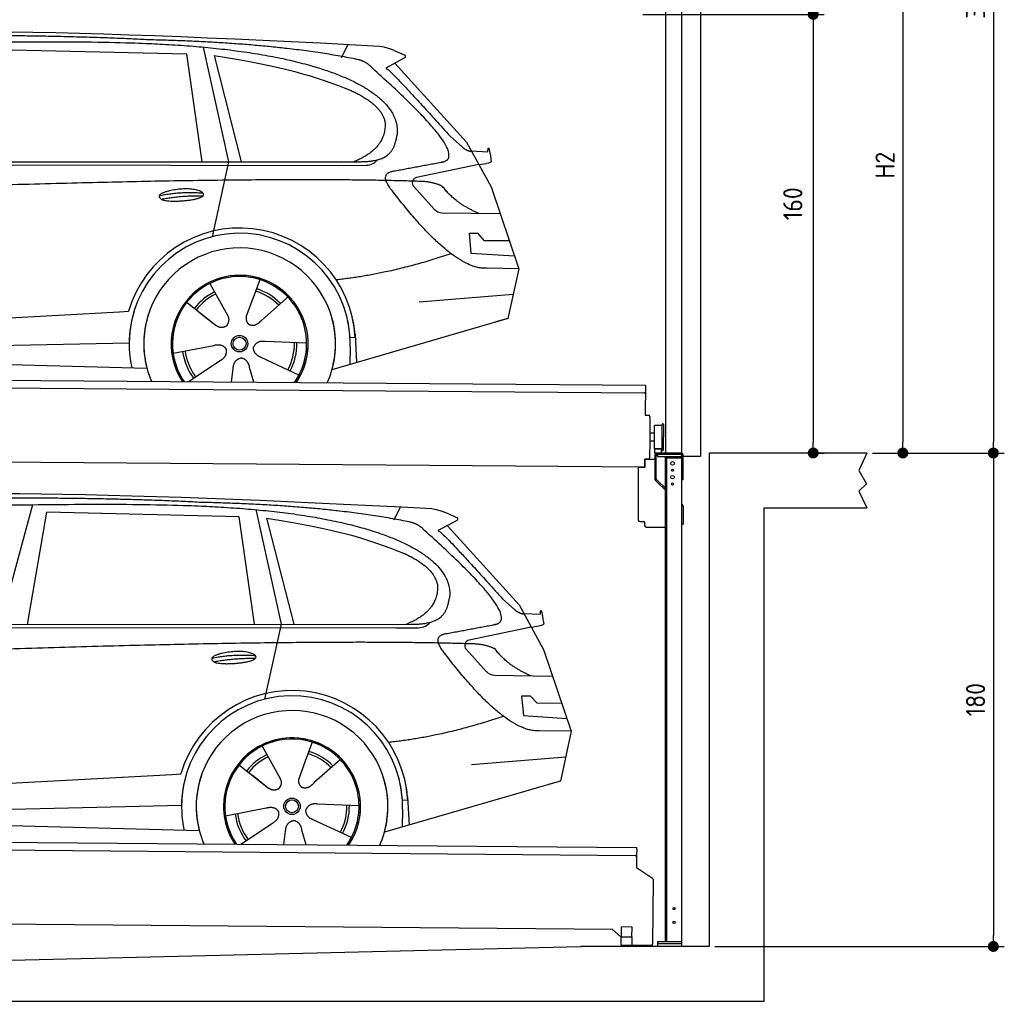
# Model space of a CAD drawing. Header units: millimetres. Extents: x -411 to 6777, y 0 to 6077.
# Tile 5 of 6: x 3183 to 6777, y 0 to 3581. Entities that reach past the tile are written whole.
import ezdxf

# ---------------------------------------------------------------- set-up
doc = ezdxf.new("R2010")
doc.units = ezdxf.units.MM
doc.layers.add('4', color=3, linetype='Continuous')
for name, color, linetype, lineweight in [('car', 10, 'Continuous', 25), ('Gebäude', 7, 'Continuous', 25), ('Plattform', 7, 'Continuous', 25), ('Ständer vorne', 7, 'Continuous', 25), ('Tor', 200, 'Continuous', 25)]:
    doc.layers.add(name, color=color, linetype=linetype, lineweight=lineweight)
doc.styles.get("Standard").update_dxf_attribs({"font": 'ISOCP.SHX'})
doc.dimstyles.new('GEN-ISO', dxfattribs={"dimscale": 20, "dimtxt": 3.5, "dimasz": 2, "dimexe": 2, "dimexo": 1, "dimgap": 1.5, "dimtad": 1, "dimdec": 1, "dimlfac": 0.1, "dimdsep": 46, "dimtxsty": 'STANDARD', "dimblk": 'PUNKT', "dimcen": 2, "dimclrd": 256, "dimclre": 256, "dimclrt": 2, "dimadec": 0, "dimazin": 0, "dimtp": 0.1, "dimtm": 0.1, "dimtfac": 0.71, "dimtdec": 1, "dimtmove": 2, "dimatfit": 3, "dimldrblk": 'PUNKT', "dimfxl": 2, "dimtolj": 1, "dimarcsym": 0})

# ---------------------------------------------------------------- blocks, each defined once
blk = doc.blocks.new('PUNKT')
at = {"layer": '4', "color": 0, "linetype": 'ByBlock'}
blk.add_line((-0.5, 0), (-1, 0), dxfattribs=at)
at = {"layer": '4', "color": 0, "linetype": 'ByBlock', "const_width": 0.5}
blk.add_lwpolyline([(-0.25, 0, 1), (0.25, 0, 1)], format="xyb", close=True, dxfattribs=at)
blk = doc.blocks.new('*D332')
at = {"layer": '4', "lineweight": -2, "transparency": 16777216}
for p, q in [((5720, 5300), (6776.9, 5300)), ((6736.9, 5260), (6736.9, 2040)), ((6295.4, 2000), (6776.9, 2000))]:
    blk.add_line(p, q, dxfattribs=at)
at = {"layer": 'Defpoints', "color": 0, "transparency": 16777216}
for p in [(5700, 5300), (6275.4, 2000), (6736.9, 2000)]:
    blk.add_point(p, dxfattribs=at)
at = {"layer": '4', "lineweight": -2, "transparency": 16777216, "xscale": 40, "yscale": 40, "zscale": 40}
for p, rotation in [((6736.9, 5300), 90), ((6736.9, 2000), 270)]:
    blk.add_blockref('PUNKT', p, dxfattribs=dict(at, rotation=rotation))
at = {"layer": '4', "color": 2, "transparency": 16777216, "insert": (6671.9, 3650), "char_height": 70, "attachment_point": 5, "rotation": 90}
blk.add_mtext('330', dxfattribs=at)
blk = doc.blocks.new('*D333')
at = {"layer": '4', "lineweight": -2, "transparency": 16777216}
for p, q in [((6295.4, 2000), (6776.9, 2000)), ((6736.9, 1960), (6736.9, 240)), ((5720, 200), (6776.9, 200))]:
    blk.add_line(p, q, dxfattribs=at)
at = {"layer": 'Defpoints', "color": 0, "transparency": 16777216}
for p in [(6275.4, 2000), (5700, 200), (6736.9, 200)]:
    blk.add_point(p, dxfattribs=at)
at = {"layer": '4', "lineweight": -2, "transparency": 16777216, "xscale": 40, "yscale": 40, "zscale": 40}
for p, rotation in [((6736.9, 2000), 90), ((6736.9, 200), 270)]:
    blk.add_blockref('PUNKT', p, dxfattribs=dict(at, rotation=rotation))
at = {"layer": '4', "color": 2, "transparency": 16777216, "insert": (6671.9, 1100), "char_height": 70, "attachment_point": 5, "rotation": 90}
blk.add_mtext('180', dxfattribs=at)
blk = doc.blocks.new('*D334')
at = {"layer": '4', "lineweight": -2, "transparency": 16777216}
for p, q in [((5920, 4100), (6446.5, 4100)), ((6406.5, 4060), (6406.5, 2040)), ((6295.4, 2000), (6446.5, 2000))]:
    blk.add_line(p, q, dxfattribs=at)
at = {"layer": 'Defpoints', "color": 0, "transparency": 16777216}
for p in [(5900, 4100), (6275.4, 2000), (6406.5, 2000)]:
    blk.add_point(p, dxfattribs=at)
at = {"layer": '4', "lineweight": -2, "transparency": 16777216, "xscale": 40, "yscale": 40, "zscale": 40}
for p, rotation in [((6406.5, 4100), 90), ((6406.5, 2000), 270)]:
    blk.add_blockref('PUNKT', p, dxfattribs=dict(at, rotation=rotation))
at = {"layer": '4', "color": 2, "transparency": 16777216, "insert": (6341.5, 3050), "char_height": 70, "attachment_point": 5, "rotation": 90}
blk.add_mtext('H2', dxfattribs=at)
blk = doc.blocks.new('*D336')
at = {"layer": '4', "lineweight": -2, "transparency": 16777216}
for p, q in [((5457.5, 3600), (6119.3, 3600)), ((6079.3, 3560), (6079.3, 2040)), ((6099.3, 2000), (6119.3, 2000))]:
    blk.add_line(p, q, dxfattribs=at)
at = {"layer": 'Defpoints', "color": 0, "transparency": 16777216}
for p in [(5437.5, 3600), (6079.3, 2000), (6079.3, 2000)]:
    blk.add_point(p, dxfattribs=at)
at = {"layer": '4', "lineweight": -2, "transparency": 16777216, "xscale": 40, "yscale": 40, "zscale": 40}
for p, rotation in [((6079.3, 3600), 90), ((6079.3, 2000), 270)]:
    blk.add_blockref('PUNKT', p, dxfattribs=dict(at, rotation=rotation))
at = {"layer": '4', "color": 2, "transparency": 16777216, "insert": (6004.7, 2909.2), "char_height": 70, "attachment_point": 5, "rotation": 90}
blk.add_mtext('160', dxfattribs=at)
blk = doc.blocks.new('UG Plattfrom Gl550')
at = {"layer": 'Plattform'}
for p, q in [((498.3, 603.8), (5435.1, 560.7)), ((5429.8, 530.7), (503, 573.7)), ((5435, 554.7), (5434.9, 535.7)), ((5435, 554.7), (5435.1, 560.7)), ((5434.9, 535.7), (5434.5, 488.2)), ((5434.5, 488.2), (5492.9, 448.7)), ((5495.1, 444.5), (5493, 208.2)), ((5347, 261.5), (621.4, 302.7)), ((5378.7, 233.7), (5347, 261.5)), ((5379.7, 235.2), (5380.1, 271.2)), ((5418.1, 270.8), (5380.1, 271.2)), ((5417.7, 234.8), (5418.1, 270.8)), ((5378.5, 205.2), (5378.7, 235.2)), ((5378.7, 235.2), (5418.7, 234.8)), ((5418.5, 204.8), (5418.7, 234.8)), ((5378.5, 205.2), (5418.5, 204.8)), ((5488, 203.2), (5414.8, 203.9))]:
    blk.add_line(p, q, dxfattribs=at)
for centre, radius, start, end in [((5429.9, 535.7), 5, 269.5, 359.5), ((5490.1, 444.5), 5, 359.5, 55.9134), ((5425.8, 243.8), 12, 227.6897, 228.0904), ((5414.9, 208.9), 5, 232.6301, 269.5), ((5488, 208.2), 5, 269.5, 359.5)]:
    blk.add_arc(centre, radius, start, end, dxfattribs=at)
blk = doc.blocks.new('Palette EG Gl550')
at = {"layer": 'Plattform'}
for p, q in [((429.5, 2287), (5467.3, 2248)), ((5462.1, 2218), (434.2, 2257)), ((5467.3, 2248), (5466.5, 2138)), ((5466.5, 2138), (5478.5, 2137.9)), ((5483.4, 2132.8), (5482.7, 2042.8)), ((5499.6, 2015.6), (5500.2, 2099.8)), ((5527.5, 2010.5), (5528.3, 2104.5)), ((5532.3, 2104.5), (5531.5, 2010.5)), ((5501.1, 2072.8), (5484.1, 2073)), ((5482.7, 2042.8), (5482.3, 1982.9)), ((5499.8, 2042.7), (5482.7, 2042.8)), ((5525.9, 2015), (5500.9, 2015)), ((5500.9, 2000), (5500.9, 2015)), ((5512.9, 2015), (5500.9, 2015)), ((5500.9, 2000), (5500.9, 2015)), ((5525.9, 2000), (5525.9, 2015)), ((5525.9, 2000), (5525.9, 2015)), ((5465, 1948), (341.7, 1987.7)), ((5465.2, 1978), (5465, 1948)), ((5465.2, 1978), (5477.2, 1977.9)), ((5477.2, 1977.9), (5465.2, 1978)), ((5500.9, 2000), (5525.9, 2000)), ((5525.9, 2000), (5500.9, 2000))]:
    blk.add_line(p, q, dxfattribs=at)
for centre, radius, start, end in [((5462.1, 2223), 5, 268.5823, 358.5607), ((5478.4, 2132.9), 5, 359.556, 89.556), ((5500.6, 2099.8), 0.4, 91.7323, 179.3444), ((5511.7, 1773.6), 326.8, 87.1739, 91.9438), ((5527.8, 2100.4), 0.4, 266.9623, 359.3444), ((5530.3, 2104.5), 2, 359.3444, 179.3444), ((5500, 2015.6), 0.4, 179.3444, 266.9565), ((5519.7, 2899.4), 884.4, 268.7196, 270.4008), ((5491.8, 3103.4), 1088.9, 271.795, 271.861), ((5527.2, 2014.6), 0.4, 359.556, 91.938), ((5477.3, 1982.9), 5, 269.556, 359.556), ((5529.5, 2010.5), 2, 179.3444, 359.3444)]:
    blk.add_arc(centre, radius, start, end, dxfattribs=at)
blk = doc.blocks.new('Ständer vorne 330_335')
at = {"layer": 'Ständer vorne'}
for p, q in [((5239.9, 5032), (5239.9, 4732)), ((5489.9, 5032), (5239.9, 5032)), ((5489.9, 5012), (5489.9, 5032)), ((5539.9, 5012), (5489.9, 5012)), ((5540.1, 5012), (5539.7, 5012)), ((5539.9, 5012), (5539.9, 2000)), ((5599.9, 5012), (5539.9, 5012)), ((5539.9, 4782), (5539.9, 5012)), ((5600, 1998.7), (5600, 5012)), ((5489.9, 4732), (5489.9, 4782)), ((5489.9, 4782), (5539.9, 4782)), ((5239.9, 4732), (5489.9, 4732)), ((5539.9, 4727.4), (5539.9, 4728.4)), ((5511, 1995), (5511, 1987)), ((5594.9, 1995), (5511, 1995)), ((5511, 1987), (5600, 1987))]:
    blk.add_line(p, q, dxfattribs=at)
blk = doc.blocks.new('Car_EG')
at = {"layer": 'car'}
for p, q in [((4357.9, 3443.3), (4382.1, 3490.6)), ((3792.6, 3454.8), (3091, 3471.1)), ((3848.5, 3062.4), (3792.6, 3454.8)), ((3852.9, 3480.7), (3945.7, 3062.4)), ((3892.2, 3449.7), (3991.7, 3062.5)), ((4589.4, 3442.6), (4519, 3404.1)), ((4552.4, 3422.3), (4814.1, 3134)), ((4754, 3155.6), (4799.2, 3115.4)), ((4814.1, 3134), (4903.3, 2971)), ((4831.7, 3101.8), (4891.9, 3099.2)), ((1768.3, 3061.3), (4420.2, 3062.7)), ((3945.7, 3062.4), (3884.9, 2788.8)), ((4858.7, 3052.5), (4886.4, 3056.3)), ((1721.3, 3052.4), (4364.6, 3049.2)), ((4364.6, 3049.2), (4447.5, 3049.9)), ((4858.7, 3052.5), (4631.9, 3004.6)), ((4621.2, 2971.6), (4695.5, 2889.8)), ((4903.3, 2971), (5004.9, 2672.4)), ((4724.6, 2876.6), (4936.3, 2873.9)), ((4856.4, 2800.6), (4823.7, 2800.9)), ((4823.7, 2800.9), (4829.9, 2729.3)), ((4879.9, 2774.5), (4856.4, 2800.6)), ((4970.4, 2773.7), (4879.9, 2774.5)), ((4829.9, 2729.3), (4988.9, 2719.3)), ((5004.9, 2672.4), (4888, 2673.9)), ((5004.9, 2672.4), (4965.3, 2490.8)), ((4059.5, 2632.3), (4034, 2563.6)), ((3877.2, 2618.5), (3906.3, 2566.1)), ((3789.4, 2552.8), (3900.1, 2465.1)), ((3905, 2568.5), (3906.3, 2566.1)), ((3906.3, 2566.1), (3942.9, 2499.9)), ((4034, 2563.6), (4010.1, 2499)), ((4153.3, 2561.2), (4065.7, 2483.8)), ((4161.1, 2569.6), (4153.3, 2561.2)), ((4641.2, 2551.4), (4984.6, 2579.2)), ((3547.7, 2515.1), (3580.2, 2516.9)), ((1677.7, 2413), (3547.7, 2515.1)), ((3839.5, 2512.9), (3890.8, 2472.3)), ((4960.7, 2489.5), (4322.9, 2303.9)), ((4965.3, 2490.8), (4921.5, 2478.1)), ((4407.9, 2421.2), (4388.7, 2420.2)), ((4407.3, 2433.3), (4412.9, 2330.1)), ((1697, 2360.9), (3582.9, 2402.3)), ((3743, 2363.7), (3891.6, 2392.7)), ((4230.4, 2400.4), (4079.2, 2406.8)), ((4389.1, 2387.7), (4387.4, 2322.7)), ((1598.6, 2363.5), (3647.1, 2310.1)), ((3799.2, 2260.6), (3914.4, 2337.1)), ((4202.2, 2284.5), (4064.9, 2348.5)), ((3956.3, 2259.2), (3962.2, 2307.6)), ((4037, 2258.5), (4022.1, 2312.1))]:
    blk.add_line(p, q, dxfattribs=at)
for radius in [30.1, 23.6]:
    blk.add_circle((3985.4, 2398.7), radius, dxfattribs=at)
for centre, radius, start, end in [((4636, 2985.1), 20, 101.911, 222.2225), ((4725.1, 2916.6), 40, 222.2225, 269.2614), ((3985.9, 2398.2), 422.7, 3.1257, 163.6879), ((3985.9, 2398.2), 403.4, 3.1257, 179.4216), ((3985.9, 2398.2), 350, 344.3697, 194.5808), ((3985.9, 2398.2), 250, 325.66, 212.9259), ((3985.9, 2398.2), 250, 325.66, 212.9259), ((3985.4, 2398.7), 245, 41.4393, 188.2101), ((3985.9, 2398.2), 250, 40.5532, 137.1602), ((3985.4, 2398.7), 200.6, 44.5019, 73.0215), ((3985.4, 2398.7), 209.6, 44.3713, 72.8747), ((3985.4, 2398.7), 209.6, 115.7372, 141.8665), ((3985.4, 2398.7), 200.6, 115.5904, 141.8784), ((3985.4, 2398.7), 245, 0.4019, 44.2101), ((3985.9, 2398.2), 422.7, 163.4862, 163.6879), ((3985.9, 2398.2), 403.4, 162.7346, 179.4216), ((3985.9, 2398.2), 350, 160.1996, 194.5808), ((3985.9, 2398.2), 250, 152.2768, 213.34), ((3985.4, 2398.7), 245, 151.8272, 188.2101), ((3985.9, 2398.2), 350, 344.3697, 17.4023), ((3985.9, 2398.2), 403.4, 3.1257, 14.8673), ((3985.9, 2398.2), 422.7, 3.1257, 14.1157), ((3985.9, 2398.2), 403.4, 172.558, 192.5899), ((3985.9, 2398.2), 350, 171.6006, 202.9387), ((3985.9, 2398.2), 250, 168.6947, 213.34), ((3985.4, 2398.7), 245, 168.6088, 214.2758), ((3985.4, 2398.7), 245, 324.7242, 8.993), ((3985.9, 2398.2), 250, 325.66, 8.9072), ((3985.9, 2398.2), 350, 336.0613, 6.0012), ((3985.9, 2398.2), 403.4, 358.5068, 5.0439), ((3985.9, 2398.2), 422.7, 3.1257, 3.2156), ((3985.4, 2398.7), 200.6, 187.5904, 217.0215), ((3985.4, 2398.7), 200.6, 331.5904, 1.0215), ((3985.4, 2398.7), 209.6, 331.7372, 0.8747), ((3985.4, 2398.7), 209.6, 187.7372, 216.8747)]:
    blk.add_arc(centre, radius, start, end, dxfattribs=at)
for points, degree in [([(2151.2, 3499.7), (2438.8, 3561.3), (3323.8, 3548), (4495.8, 3484.7)], 3), ([(3646, 3507.4), (3297.8, 3526.8), (2681.9, 3522.1)], 2), ([(4420.9, 3434.4), (4120.4, 3497), (3646, 3507.4)], 2), ([(4495.8, 3484.7), (4542.5, 3475.3), (4551.4, 3467), (4588.7, 3451.2)], 3), ([(4589.4, 3442.6), (4591.1, 3444.2), (4591.8, 3447.3), (4591.2, 3450.1), (4588.7, 3451.2)], 4), ([(3892.2, 3449.7), (4146.3, 3410.8), (4259.5, 3375.1), (4392.3, 3322.4)], 3), ([(4470.3, 3403.5), (4452.4, 3425.4), (4420.9, 3434.4)], 2), ([(4732.1, 3063.2), (4821.6, 3091.2), (4470.3, 3403.5)], 2), ([(4519, 3404.1), (4526.8, 3408.3), (4754, 3155.6)], 2), ([(4392.3, 3322.4), (4506.4, 3270.4), (4516.5, 3205.2)], 2), ([(4516.5, 3205.2), (4521.3, 3110.7), (4403.6, 3062.7)], 2), ([(4420.2, 3062.7), (4470.3, 3062.7), (4543.3, 3067.4), (4551.5, 3114.2), (4560.1, 3157.3)], 4), ([(4799.2, 3115.4), (4807.5, 3108.1), (4820.7, 3100.3), (4829.8, 3100.3), (4831.7, 3101.8)], 4), ([(4891.9, 3099.2), (4893.5, 3138.1), (4904.1, 3063.8)], 2), ([(4447.5, 3049.9), (4466.8, 3050.5), (4481.6, 3059.5), (4488.9, 3069.7)], 3), ([(4519, 3082.3), (4519.1, 3082.4), (4519.1, 3082.4), (4519.2, 3082.4)], 3), ([(4904.1, 3063.8), (4904.4, 3060.1), (4898.8, 3058.4), (4886.4, 3056.3)], 3), ([(4537, 2964.2), (4493.2, 3022.9), (4553.2, 3029.5)], 2), ([(4638.8, 2991), (3762.4, 3019.4), (1329.3, 2907.2)], 2), ([(4726.5, 2972.6), (4689.3, 2991), (4638.8, 2991)], 2), ([(3692.9, 2938.9), (3768.5, 2955.1), (3851.9, 2948.6)], 2), ([(4888, 2673.9), (4762.3, 2666.8), (4537, 2964.2)], 2), ([(4857.1, 2874.9), (4771.7, 2910.8), (4726.5, 2972.6)], 2), ([(3700, 2926), (3774.1, 2939.9), (3852, 2938.5)], 2), ([(4756.6, 2726.5), (4531.2, 2651.1), (4338.2, 2631.7)], 2), ([(3891, 2472.3), (3914.3, 2450.4), (3937.6, 2463.8)], 2), ([(3891.6, 2392.7), (3922.3, 2401.4), (3936.9, 2378.8)], 2), ([(3914.4, 2337.1), (3942.4, 2352.5), (3936.9, 2378.8)], 2), ([(4064.9, 2348.5), (4034.9, 2359.5), (4036.4, 2386.3)], 2), ([(4079.2, 2406.8), (4047.4, 2410.8), (4036.4, 2386.3)], 2), ([(3962.2, 2307.6), (3963.4, 2339.5), (3989.4, 2346.4)], 2), ([(4022.1, 2312.1), (4016.1, 2343.5), (3989.4, 2346.4)], 2)]:
    blk.add_open_spline(points, degree=degree, dxfattribs=at)
for points, degree, knots in [([(2320.7, 3486), (2347.3, 3488), (2486.7, 3489.9), (3508.2, 3510), (4128.4, 3503.6), (4583.8, 3331), (4560.1, 3157.3)], 4, [0.0821318, 0.0821318, 0.0821318, 0.0821318, 0.0821318, 0.258851, 0.508851, 1, 1, 1, 1, 1]), ([(4553.2, 3029.5), (4720.1, 3060.6), (4722.9, 3061.2), (4731.3, 3063), (4732.1, 3063.2)], 1, [0.1611508, 0.1611508, 1, 1.0196119, 1.078724, 1.0847856, 1.0847856]), ([(3700, 2926), (3676.6, 2942.6), (3722.1, 2957.9), (3805, 2977.3), (3897.6, 2943.4), (3835.4, 2920.2), (3726.3, 2914), (3704.9, 2923), (3700, 2926)], 5, [0, 0, 0, 0, 0, 0, 0.300106, 0.500106, 0.700106, 1, 1, 1, 1, 1, 1]), ([(3942.9, 2499.9), (3944.5, 2495.8), (3945.5, 2491.8), (3945.8, 2487.9), (3946.5, 2479.3), (3943.7, 2471.3), (3937.6, 2463.8)], 3, [0.2167758, 0.2167758, 0.2167758, 0.2167758, 0.4600873, 0.4600873, 0.4600873, 1, 1, 1, 1]), ([(4010.1, 2499), (4009.5, 2495.8), (4009.3, 2492.8), (4009.3, 2489.9), (4009.7, 2487.1), (4010.4, 2481.3), (4012.5, 2476), (4016, 2471.4), (4020.9, 2468.4)], 4, [0.3191838, 0.3191838, 0.3191838, 0.3191838, 0.3191838, 0.5438253, 0.5438253, 0.5438253, 0.5438253, 1, 1, 1, 1, 1]), ([(4065.7, 2483.8), (4065.7, 2483.8), (4065.7, 2483.8), (4065.7, 2483.8), (4065.7, 2483.8), (4056.6, 2474.1), (4045.9, 2464.2), (4031.6, 2461.8), (4020.9, 2468.4)], 4, [-0.000003, -0.000003, -0.000003, -0.000003, -0.000003, 0, 0, 0, 0, 1, 1, 1, 1, 1])]:
    blk.add_open_spline(points, degree=degree, knots=knots, dxfattribs=at)
blk = doc.blocks.new('Tor 330 Gebäude')
at = {"layer": 'Tor'}
for p, q in [((5465.6, 4964.5), (5465.6, 5250)), ((5465.6, 5250), (5668, 5250)), ((5668, 4657.1), (5668, 5250)), ((5557, 4964.5), (5465.6, 4964.5)), ((5557, 4964.5), (5557, 4663)), ((5562, 4657.1), (5600, 4657)), ((5600, 4657.1), (5600, 4657)), ((5668, 4657), (5668, 4657.1)), ((5668, 1987), (5600, 1987))]:
    blk.add_line(p, q, dxfattribs=at)
for points in [[(5600, 1987), (5600, 4657)], [(5668, 4657.1), (5668, 1987)]]:
    blk.add_lwpolyline(points, dxfattribs=at)
blk.add_arc((5563, 4663), 6, 180, 260.4059, dxfattribs=at)
blk = doc.blocks.new('Car_147')
at = {"layer": 'car'}
for p, q in [((3229.2, 1811.5), (3109.9, 1374.6)), ((4549.3, 1756), (4573.5, 1803.3)), ((3211.6, 1374.7), (3282.4, 1783.8)), ((3983.9, 1767.5), (3282.4, 1783.8)), ((4039.9, 1375.1), (3983.9, 1767.5)), ((4044.3, 1793.4), (4137.1, 1375.1)), ((4083.5, 1762.4), (4183.1, 1375.2)), ((4780.8, 1755.3), (4710.3, 1716.8)), ((4743.8, 1735), (5005.5, 1446.7)), ((4945.4, 1468.3), (4990.6, 1428.1)), ((5005.5, 1446.7), (5094.6, 1283.7)), ((5023.1, 1414.5), (5083.3, 1411.9)), ((1959.6, 1374), (4611.6, 1375.4)), ((4137.1, 1375.1), (4076.2, 1101.5)), ((5050.1, 1365.2), (5077.8, 1369)), ((1912.6, 1365.1), (4556, 1361.9)), ((4556, 1361.9), (4638.8, 1362.6)), ((5050.1, 1365.2), (4823.2, 1317.3)), ((4812.5, 1284.3), (4886.8, 1202.4)), ((5094.6, 1283.7), (5196.3, 985.1)), ((4915.9, 1189.3), (5127.7, 1186.6)), ((5047.7, 1113.3), (5015.1, 1113.6)), ((5015.1, 1113.6), (5021.3, 1042)), ((5071.3, 1087.2), (5047.7, 1113.3)), ((5161.8, 1086.4), (5071.3, 1087.2)), ((5021.3, 1042), (5180.3, 1032)), ((5196.3, 985.1), (5079.4, 986.6)), ((5196.3, 985.1), (5156.7, 803.5)), ((4250.9, 945), (4225.3, 876.3)), ((4068.6, 931.2), (4097.7, 878.8)), ((3980.8, 865.5), (4091.4, 777.8)), ((4096.4, 881.2), (4097.7, 878.8)), ((4097.7, 878.8), (4134.2, 812.6)), ((4225.3, 876.3), (4201.5, 811.7)), ((4344.6, 873.9), (4257.1, 796.5)), ((4352.4, 882.3), (4344.6, 873.9)), ((4832.5, 864.1), (5175.9, 891.9)), ((1869, 725.7), (3739, 827.8)), ((3739, 827.8), (3771.5, 829.6)), ((4030.9, 825.6), (4082.1, 785)), ((5152, 802.2), (4514.3, 616.6)), ((5156.7, 803.5), (5112.9, 790.8)), ((4421.8, 713.1), (4270.5, 719.5)), ((4599.3, 733.9), (4580, 732.9)), ((4598.6, 746), (4604.3, 642.8)), ((1888.4, 673.6), (3774.2, 715)), ((3934.3, 676.4), (4082.9, 705.4)), ((4580.5, 700.4), (4578.8, 635.4)), ((1789.9, 676.2), (3838.5, 622.8)), ((3990.6, 573.3), (4105.7, 649.8)), ((4393.5, 597.2), (4256.3, 661.2)), ((4147.6, 571.9), (4153.6, 620.3)), ((4228.4, 571.2), (4213.4, 624.8))]:
    blk.add_line(p, q, dxfattribs=at)
for radius in [30.1, 23.6]:
    blk.add_circle((4176.8, 711.4), radius, dxfattribs=at)
for centre, radius, start, end in [((4827.3, 1297.8), 20, 101.911, 222.2225), ((4916.5, 1229.3), 40, 222.2225, 269.2614), ((4177.2, 710.9), 422.7, 3.1257, 163.6879), ((4177.2, 710.9), 403.4, 3.1257, 179.4216), ((4177.2, 710.9), 350, 344.3697, 194.5808), ((4177.2, 710.9), 250, 325.66, 212.9259), ((4177.2, 710.9), 250, 325.66, 212.9259), ((4176.8, 711.4), 245, 41.4393, 188.2101), ((4177.2, 710.9), 250, 40.5532, 137.1602), ((4176.8, 711.4), 209.6, 115.7372, 141.8665), ((4176.8, 711.4), 200.6, 44.5019, 73.0215), ((4176.8, 711.4), 209.6, 44.3713, 72.8747), ((4176.8, 711.4), 200.6, 115.5904, 141.8784), ((4176.8, 711.4), 245, 0.4019, 44.2101), ((4177.2, 710.9), 422.7, 163.4862, 163.6879), ((4177.2, 710.9), 403.4, 162.7346, 179.4216), ((4177.2, 710.9), 350, 160.1996, 194.5808), ((4177.2, 710.9), 250, 152.2768, 213.34), ((4176.8, 711.4), 245, 151.8272, 188.2101), ((4177.2, 710.9), 350, 344.3697, 17.4023), ((4177.2, 710.9), 403.4, 3.1257, 14.8673), ((4177.2, 710.9), 422.7, 3.1257, 14.1157), ((4177.2, 710.9), 403.4, 172.558, 192.5899), ((4177.2, 710.9), 350, 171.6006, 202.9387), ((4177.2, 710.9), 250, 168.6947, 213.34), ((4176.8, 711.4), 245, 168.6088, 214.2758), ((4176.8, 711.4), 245, 324.7242, 8.993), ((4177.2, 710.9), 250, 325.66, 8.9072), ((4177.2, 710.9), 350, 336.0613, 6.0012), ((4177.2, 710.9), 403.4, 358.5068, 5.0439), ((4177.2, 710.9), 422.7, 3.1257, 3.2156), ((4176.8, 711.4), 209.6, 187.7372, 216.8747), ((4176.8, 711.4), 200.6, 187.5904, 217.0215), ((4176.8, 711.4), 200.6, 331.5904, 1.0215), ((4176.8, 711.4), 209.6, 331.7372, 0.8747)]:
    blk.add_arc(centre, radius, start, end, dxfattribs=at)
for points, degree in [([(2342.5, 1812.4), (2630.1, 1874), (3515.1, 1860.7), (4687.1, 1797.4)], 3), ([(3837.4, 1820.1), (3489.2, 1839.5), (2873.2, 1834.8)], 2), ([(4612.3, 1747.1), (4311.7, 1809.7), (3837.4, 1820.1)], 2), ([(4687.1, 1797.4), (4733.9, 1788), (4742.7, 1779.7), (4780.1, 1763.9)], 3), ([(4083.5, 1762.4), (4337.6, 1723.5), (4450.8, 1687.8), (4583.6, 1635.1)], 3), ([(4780.8, 1755.3), (4782.4, 1756.9), (4783.1, 1760), (4782.6, 1762.8), (4780.1, 1763.9)], 4), ([(4661.7, 1716.2), (4643.8, 1738.1), (4612.3, 1747.1)], 2), ([(4923.5, 1375.9), (5012.9, 1403.9), (4661.7, 1716.2)], 2), ([(4710.3, 1716.8), (4718.2, 1721), (4945.4, 1468.3)], 2), ([(4583.6, 1635.1), (4697.7, 1583.1), (4707.9, 1517.9)], 2), ([(4707.9, 1517.9), (4712.6, 1423.4), (4594.9, 1375.4)], 2), ([(4611.6, 1375.4), (4661.6, 1375.4), (4734.7, 1380.1), (4742.8, 1426.9), (4751.5, 1470)], 4), ([(4990.6, 1428.1), (4998.8, 1420.7), (5012.1, 1413), (5021.2, 1413), (5023.1, 1414.5)], 4), ([(5083.3, 1411.9), (5084.8, 1450.8), (5095.5, 1376.5)], 2), ([(4638.8, 1362.6), (4658.1, 1363.2), (4672.9, 1372.2), (4680.2, 1382.4)], 3), ([(4710.3, 1395), (4710.4, 1395.1), (4710.5, 1395.1), (4710.6, 1395.1)], 3), ([(5095.5, 1376.5), (5095.7, 1372.8), (5090.2, 1371.1), (5077.8, 1368.9)], 3), ([(4728.4, 1276.9), (4684.6, 1335.6), (4744.6, 1342.2)], 2), ([(4830.2, 1303.7), (3953.8, 1332.1), (1520.6, 1219.9)], 2), ([(4917.9, 1285.3), (4880.6, 1303.7), (4830.2, 1303.7)], 2), ([(3884.3, 1251.6), (3959.8, 1267.8), (4043.3, 1261.3)], 2), ([(5079.4, 986.6), (4953.6, 979.5), (4728.4, 1276.9)], 2), ([(5048.4, 1187.6), (4963.1, 1223.5), (4917.9, 1285.3)], 2), ([(3891.3, 1238.7), (3965.5, 1252.6), (4043.4, 1251.2)], 2), ([(4947.9, 1039.2), (4722.5, 963.8), (4529.6, 944.4)], 2), ([(4082.4, 785), (4105.7, 763.1), (4129, 776.5)], 2), ([(4270.5, 719.5), (4238.8, 723.5), (4227.8, 699)], 2), ([(4082.9, 705.4), (4113.7, 714.1), (4128.3, 691.5)], 2), ([(4105.7, 649.8), (4133.7, 665.2), (4128.3, 691.5)], 2), ([(4256.3, 661.2), (4226.3, 672.2), (4227.8, 699)], 2), ([(4153.6, 620.3), (4154.8, 652.2), (4180.7, 659.1)], 2), ([(4213.4, 624.8), (4207.4, 656.2), (4180.7, 659.1)], 2)]:
    blk.add_open_spline(points, degree=degree, dxfattribs=at)
for points, degree, knots in [([(2512.1, 1798.7), (2538.6, 1800.7), (2678.1, 1802.6), (3699.5, 1822.7), (4319.8, 1816.3), (4775.2, 1643.7), (4751.5, 1470)], 4, [0.0821318, 0.0821318, 0.0821318, 0.0821318, 0.0821318, 0.258851, 0.508851, 1, 1, 1, 1, 1]), ([(4744.6, 1342.2), (4911.5, 1373.3), (4914.3, 1373.9), (4922.6, 1375.7), (4923.5, 1375.9)], 1, [0.1611508, 0.1611508, 1, 1.0196119, 1.078724, 1.0847856, 1.0847856]), ([(3891.3, 1238.7), (3867.9, 1255.3), (3913.5, 1270.6), (3996.3, 1290), (4089, 1256.1), (4026.8, 1232.9), (3917.6, 1226.7), (3896.2, 1235.7), (3891.3, 1238.7)], 5, [0, 0, 0, 0, 0, 0, 0.300106, 0.500106, 0.700106, 1, 1, 1, 1, 1, 1]), ([(4134.2, 812.6), (4135.9, 808.5), (4136.9, 804.5), (4137.2, 800.6), (4137.8, 792), (4135.1, 784), (4129, 776.5)], 3, [0.2167758, 0.2167758, 0.2167758, 0.2167758, 0.4600873, 0.4600873, 0.4600873, 1, 1, 1, 1]), ([(4201.5, 811.7), (4200.9, 808.5), (4200.6, 805.5), (4200.7, 802.6), (4201, 799.8), (4201.8, 794), (4203.8, 788.7), (4207.4, 784.1), (4212.3, 781.1)], 4, [0.3191838, 0.3191838, 0.3191838, 0.3191838, 0.3191838, 0.5438253, 0.5438253, 0.5438253, 0.5438253, 1, 1, 1, 1, 1]), ([(4257.1, 796.5), (4257.1, 796.5), (4257.1, 796.5), (4257.1, 796.5), (4257.1, 796.5), (4248, 786.8), (4237.3, 776.9), (4223, 774.5), (4212.3, 781.1)], 4, [-0.000003, -0.000003, -0.000003, -0.000003, -0.000003, 0, 0, 0, 0, 1, 1, 1, 1, 1])]:
    blk.add_open_spline(points, degree=degree, knots=knots, dxfattribs=at)
blk = doc.blocks.new('Gebäude_330_GT180')
at = {"layer": 'Gebäude'}
for p, q in [((6275.4, 2000), (5700, 2000)), ((5700, 2000), (5700, 200)), ((6275.4, 2000), (6246.4, 1935.9)), ((6246.4, 1935.9), (6274.3, 1888)), ((6274.3, 1888), (6246.4, 1861)), ((6246.4, 1861), (6275.4, 1800)), ((5900, 0), (5900, 1800)), ((5900, 1800), (6275.4, 1800)), ((3000, 146.1), (5231.6, 200)), ((5700, 200), (5231.6, 200)), ((0, 0), (5900, 0))]:
    blk.add_line(p, q, dxfattribs=at)
blk = doc.blocks.new('Ständer_vorne_180')
at = {"layer": 'Ständer vorne'}
for p, q in [((5465, 1948), (5465.2, 1978)), ((5465.2, 1978), (5501, 1977.7)), ((5501, 1990), (5501, 1907.2)), ((5506.1, 1907.2), (5506.1, 1990)), ((5595, 2000), (5511, 2000)), ((5511, 1995), (5511, 1987)), ((5511, 1987), (5600, 1987)), ((5595.1, 1995), (5511.1, 1995)), ((5540, 218), (5540, 1987)), ((5540, 1982), (5600, 1982)), ((5545, 218), (5545, 1982)), ((5600, 200), (5600, 1990)), ((5605, 1904), (5605, 1990)), ((5441, 1948.2), (5441, 1755)), ((5441, 1948.2), (5465, 1948)), ((5510.3, 1893.9), (5504.1, 1900)), ((5507.6, 1903.7), (5512.7, 1898.6)), ((5510.3, 1893.9), (5539.8, 1865)), ((5512.7, 1898.6), (5540, 1871.8)), ((5600, 1904), (5605, 1904)), ((5600, 1814), (5602, 1812.1)), ((5605, 1804.9), (5605, 1740)), ((5446, 1750), (5461.5, 1750)), ((5464, 1747.5), (5464, 1735)), ((5469, 1730), (5540, 1730)), ((5600, 1740), (5605, 1740)), ((5511, 218), (5600, 218)), ((5511, 218), (5511, 200)), ((5600, 210), (5511, 210)), ((5600, 200), (5511, 200))]:
    blk.add_line(p, q, dxfattribs=at)
for centre, radius in [((5566, 1962), 6.5), ((5566, 1912), 6.5), ((5566, 1937), 3.7), ((5566, 1887), 3.7), ((5571.4, 338), 3.7), ((5571.4, 288), 3.7)]:
    blk.add_circle(centre, radius, dxfattribs=at)
for centre, radius, start, end in [((5511.1, 1989.9), 10.1, 90.1445, 179.6512), ((5511.1, 1990), 5, 90, 180), ((5595, 1990), 10, 0, 90), ((5595, 1990), 5, 0, 90), ((5511.1, 1907.2), 10.1, 180, 225.5525), ((5511.1, 1907.2), 5, 179.6711, 225.5525), ((5595, 1804.9), 10, 0, 45.8814), ((5446, 1755), 5, 180, 270), ((5461.5, 1747.5), 2.5, 0, 90), ((5469, 1735), 5, 180, 270)]:
    blk.add_arc(centre, radius, start, end, dxfattribs=at)

msp = doc.modelspace()

# ---------------------------------------------------------------- block references
for name in ['Gebäude_330_GT180', 'Car_EG', 'Palette EG Gl550', 'Ständer_vorne_180', 'Car_147', 'UG Plattfrom Gl550']:
    msp.add_blockref(name, (0, 0))
at = {"layer": 'Ständer vorne'}
msp.add_blockref('Ständer vorne 330_335', (0, 0), dxfattribs=at)
at = {"layer": 'Tor'}
msp.add_blockref('Tor 330 Gebäude', (0, 0), dxfattribs=at)

# ---------------------------------------------------------------- dimensions: what is measured, and where the dimension line sits
at = {"layer": '4'}
for base, p1, p2, override, picture, middle in [((6736.86, 2000), (5700, 5300), (6275.45, 2000), {"dimdec": 0, "dimtdec": 3, "dimtolj": 0}, '*D332', (6671.86, 3650)), ((6736.86, 200), (6275.45, 2000), (5700, 200), {"dimtdec": 3, "dimtolj": 0}, '*D333', (6671.86, 1100))]:
    dim = msp.add_linear_dim(base=base, p1=p1, p2=p2, angle=90, dimstyle='GEN-ISO', override=override, dxfattribs=at)
    dim.commit()
    dim.dimension.update_dxf_attribs({"geometry": picture, "text_midpoint": middle})
dim = msp.add_linear_dim(base=(6406.55, 2000), p1=(5900, 4100), p2=(6275.45, 2000), angle=90, text='H2', dimstyle='GEN-ISO', override={"dimdec": 0, "dimtdec": 3, "dimtolj": 0}, dxfattribs=at)
dim.commit()
dim.dimension.update_dxf_attribs({"geometry": '*D334', "text_midpoint": (6341.54, 3050)})
dim = msp.add_linear_dim(base=(6079.31, 2000), p1=(5437.5, 3599.97), p2=(6079.31, 2000), angle=90, dimstyle='GEN-ISO', override={"dimtdec": 3, "dimtolj": 0}, dxfattribs=at)
dim.commit()
dim.dimension.update_dxf_attribs({"geometry": '*D336', "text_midpoint": (6004.71, 2909.23), "dimtype": 160})

doc.saveas('drawing.dxf')
